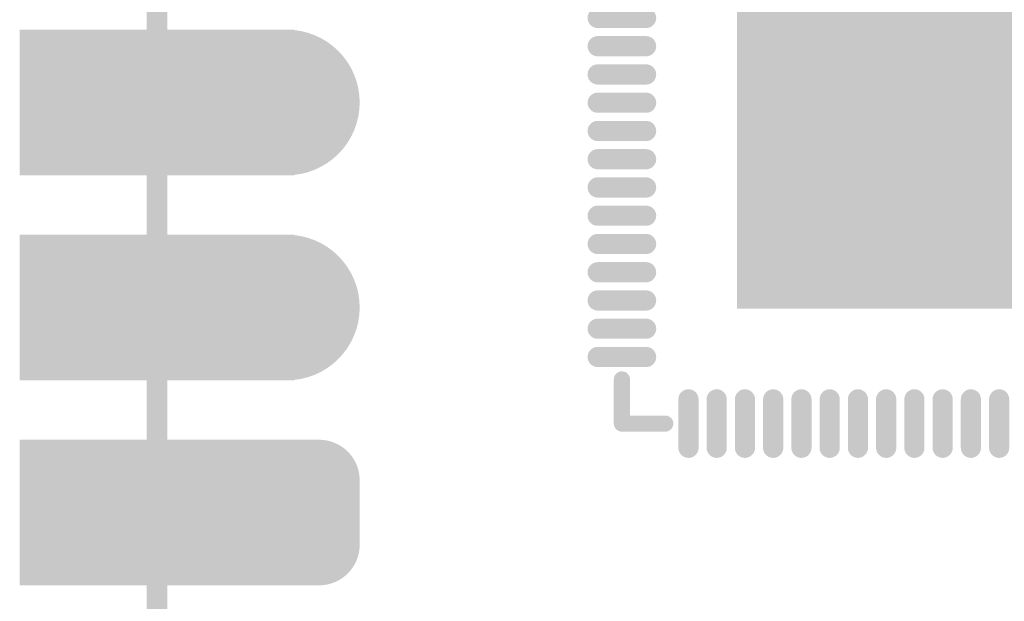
# Model space of a CAD drawing. Header units: millimetres. Extents: x 10.5 to 34.9, y 8.6 to 81.7.
# Tile 3 of 10: x 10.5 to 22.7, y 35.9 to 43.1. Entities that reach past the tile are written whole.
import ezdxf

# ---------------------------------------------------------------- set-up
doc = ezdxf.new("R2010")
doc.units = ezdxf.units.MM
doc.header["$MEASUREMENT"] = 0
for name, color, linetype in [('BottomLayer', 5, 'Continuous'), ('BottomSolder', 6, 'Continuous'), ('KeepOutLayer', 6, 'Continuous'), ('Mechanical1', 6, 'Continuous'), ('MidLayer1', 16, 'Continuous'), ('MidLayer2', 76, 'Continuous'), ('MultiLayer', 9, 'Continuous'), ('TopLayer', 1, 'Continuous'), ('TopOverlay', 2, 'Continuous'), ('TopPaste', 8, 'Continuous'), ('TopSolder', 216, 'Continuous')]:
    doc.layers.add(name, color=color, linetype=linetype)

# ---------------------------------------------------------------- blocks, each defined once
blk = doc.blocks.new('P_________32')
at = {"layer": 'BottomLayer'}
for points, const_width in [([(-0.36575, -0.55, 1), (-0.33425, -0.55, 1)], 0.0315), ([(-0.36575, -0.65, 1), (-0.33425, -0.65, 1)], 0.0315), ([(-0.37362, -0.73425, 1), (-0.35787, -0.73425, 1)], 0.01575), ([(-0.34213, -0.73425, 1), (-0.32638, -0.73425, 1)], 0.01575), ([(-0.37362, -0.76575, 1), (-0.35787, -0.76575, 1)], 0.01575), ([(-0.34213, -0.76575, 1), (-0.32638, -0.76575, 1)], 0.01575)]:
    blk.add_lwpolyline(points, format="xyb", close=True, dxfattribs=dict(at, const_width=const_width))
for points in [[(-0.47638, -0.5815), (-0.35039, -0.5815), (-0.47638, -0.5185), (-0.35039, -0.5185)], [(-0.47638, -0.6815), (-0.35039, -0.6815), (-0.47638, -0.6185), (-0.35039, -0.6185)], [(-0.47638, -0.7815), (-0.35039, -0.7815), (-0.47638, -0.7185), (-0.35039, -0.7185)], [(-0.36575, -0.7185), (-0.36575, -0.7815), (-0.33425, -0.7185), (-0.33425, -0.7815)], [(-0.3815, -0.73425), (-0.3815, -0.76575), (-0.3185, -0.73425), (-0.3185, -0.76575)]]:
    blk.add_solid(points, dxfattribs=at)
at = {"layer": 'BottomSolder'}
for points, const_width in [([(-0.36775, -0.55, 1), (-0.33225, -0.55, 1)], 0.0355), ([(-0.36775, -0.65, 1), (-0.33225, -0.65, 1)], 0.0355), ([(-0.37562, -0.73425, 1), (-0.35587, -0.73425, 1)], 0.01975), ([(-0.34413, -0.73425, 1), (-0.32438, -0.73425, 1)], 0.01975), ([(-0.37562, -0.76575, 1), (-0.35587, -0.76575, 1)], 0.01975), ([(-0.34413, -0.76575, 1), (-0.32438, -0.76575, 1)], 0.01975)]:
    blk.add_lwpolyline(points, format="xyb", close=True, dxfattribs=dict(at, const_width=const_width))
for points in [[(-0.48038, -0.5855), (-0.34639, -0.5855), (-0.48038, -0.5145), (-0.34639, -0.5145)], [(-0.48038, -0.6855), (-0.34639, -0.6855), (-0.48038, -0.6145), (-0.34639, -0.6145)], [(-0.48038, -0.7855), (-0.34639, -0.7855), (-0.48038, -0.7145), (-0.34639, -0.7145)], [(-0.36575, -0.7145), (-0.36575, -0.7855), (-0.33425, -0.7145), (-0.33425, -0.7855)], [(-0.3855, -0.73425), (-0.3855, -0.76575), (-0.3145, -0.73425), (-0.3145, -0.76575)]]:
    blk.add_solid(points, dxfattribs=at)
at = {"layer": 'Mechanical1', "const_width": 0.01}
blk.add_lwpolyline([(-0.41339, -0.96024), (-0.41339, 0.96457)], dxfattribs=at)
at = {"layer": 'MidLayer1'}
for points, const_width in [([(-0.36575, -0.55, 1), (-0.33425, -0.55, 1)], 0.0315), ([(-0.36575, -0.65, 1), (-0.33425, -0.65, 1)], 0.0315), ([(-0.37362, -0.73425, 1), (-0.35787, -0.73425, 1)], 0.01575), ([(-0.34213, -0.73425, 1), (-0.32638, -0.73425, 1)], 0.01575), ([(-0.37362, -0.76575, 1), (-0.35787, -0.76575, 1)], 0.01575), ([(-0.34213, -0.76575, 1), (-0.32638, -0.76575, 1)], 0.01575)]:
    blk.add_lwpolyline(points, format="xyb", close=True, dxfattribs=dict(at, const_width=const_width))
for points in [[(-0.47638, -0.5815), (-0.35039, -0.5815), (-0.47638, -0.5185), (-0.35039, -0.5185)], [(-0.47638, -0.6815), (-0.35039, -0.6815), (-0.47638, -0.6185), (-0.35039, -0.6185)], [(-0.47638, -0.7815), (-0.35039, -0.7815), (-0.47638, -0.7185), (-0.35039, -0.7185)], [(-0.36575, -0.7185), (-0.36575, -0.7815), (-0.33425, -0.7185), (-0.33425, -0.7815)], [(-0.3815, -0.73425), (-0.3815, -0.76575), (-0.3185, -0.73425), (-0.3185, -0.76575)]]:
    blk.add_solid(points, dxfattribs=at)
at = {"layer": 'MidLayer2'}
for points, const_width in [([(-0.36575, -0.55, 1), (-0.33425, -0.55, 1)], 0.0315), ([(-0.36575, -0.65, 1), (-0.33425, -0.65, 1)], 0.0315), ([(-0.37362, -0.73425, 1), (-0.35787, -0.73425, 1)], 0.01575), ([(-0.34213, -0.73425, 1), (-0.32638, -0.73425, 1)], 0.01575), ([(-0.37362, -0.76575, 1), (-0.35787, -0.76575, 1)], 0.01575), ([(-0.34213, -0.76575, 1), (-0.32638, -0.76575, 1)], 0.01575)]:
    blk.add_lwpolyline(points, format="xyb", close=True, dxfattribs=dict(at, const_width=const_width))
for points in [[(-0.47638, -0.5815), (-0.35039, -0.5815), (-0.47638, -0.5185), (-0.35039, -0.5185)], [(-0.47638, -0.6815), (-0.35039, -0.6815), (-0.47638, -0.6185), (-0.35039, -0.6185)], [(-0.47638, -0.7815), (-0.35039, -0.7815), (-0.47638, -0.7185), (-0.35039, -0.7185)], [(-0.36575, -0.7185), (-0.36575, -0.7815), (-0.33425, -0.7185), (-0.33425, -0.7815)], [(-0.3815, -0.73425), (-0.3815, -0.76575), (-0.3185, -0.73425), (-0.3185, -0.76575)]]:
    blk.add_solid(points, dxfattribs=at)
at = {"layer": 'MultiLayer'}
for points, const_width in [([(-0.36575, -0.55, 1), (-0.33425, -0.55, 1)], 0.0315), ([(-0.36575, -0.65, 1), (-0.33425, -0.65, 1)], 0.0315), ([(-0.37362, -0.73425, 1), (-0.35787, -0.73425, 1)], 0.01575), ([(-0.34213, -0.73425, 1), (-0.32638, -0.73425, 1)], 0.01575), ([(-0.37362, -0.76575, 1), (-0.35787, -0.76575, 1)], 0.01575), ([(-0.34213, -0.76575, 1), (-0.32638, -0.76575, 1)], 0.01575)]:
    blk.add_lwpolyline(points, format="xyb", close=True, dxfattribs=dict(at, const_width=const_width))
for points in [[(-0.47638, -0.5815), (-0.35039, -0.5815), (-0.47638, -0.5185), (-0.35039, -0.5185)], [(-0.47638, -0.6815), (-0.35039, -0.6815), (-0.47638, -0.6185), (-0.35039, -0.6185)], [(-0.47638, -0.7815), (-0.35039, -0.7815), (-0.47638, -0.7185), (-0.35039, -0.7185)], [(-0.36575, -0.7185), (-0.36575, -0.7815), (-0.33425, -0.7185), (-0.33425, -0.7815)], [(-0.3815, -0.73425), (-0.3815, -0.76575), (-0.3185, -0.73425), (-0.3185, -0.76575)]]:
    blk.add_solid(points, dxfattribs=at)
at = {"layer": 'TopLayer'}
for points, const_width in [([(-0.36575, -0.55, 1), (-0.33425, -0.55, 1)], 0.0315), ([(-0.36575, -0.65, 1), (-0.33425, -0.65, 1)], 0.0315), ([(-0.37362, -0.73425, 1), (-0.35787, -0.73425, 1)], 0.01575), ([(-0.34213, -0.73425, 1), (-0.32638, -0.73425, 1)], 0.01575), ([(-0.37362, -0.76575, 1), (-0.35787, -0.76575, 1)], 0.01575), ([(-0.34213, -0.76575, 1), (-0.32638, -0.76575, 1)], 0.01575)]:
    blk.add_lwpolyline(points, format="xyb", close=True, dxfattribs=dict(at, const_width=const_width))
for points in [[(-0.47638, -0.5815), (-0.35039, -0.5815), (-0.47638, -0.5185), (-0.35039, -0.5185)], [(-0.47638, -0.6815), (-0.35039, -0.6815), (-0.47638, -0.6185), (-0.35039, -0.6185)], [(-0.47638, -0.7815), (-0.35039, -0.7815), (-0.47638, -0.7185), (-0.35039, -0.7185)], [(-0.36575, -0.7185), (-0.36575, -0.7815), (-0.33425, -0.7185), (-0.33425, -0.7815)], [(-0.3815, -0.73425), (-0.3815, -0.76575), (-0.3185, -0.73425), (-0.3185, -0.76575)]]:
    blk.add_solid(points, dxfattribs=at)
at = {"layer": 'TopSolder'}
for points, const_width in [([(-0.36775, -0.55, 1), (-0.33225, -0.55, 1)], 0.0355), ([(-0.36775, -0.65, 1), (-0.33225, -0.65, 1)], 0.0355), ([(-0.37562, -0.73425, 1), (-0.35587, -0.73425, 1)], 0.01975), ([(-0.34413, -0.73425, 1), (-0.32438, -0.73425, 1)], 0.01975), ([(-0.37562, -0.76575, 1), (-0.35587, -0.76575, 1)], 0.01975), ([(-0.34413, -0.76575, 1), (-0.32438, -0.76575, 1)], 0.01975)]:
    blk.add_lwpolyline(points, format="xyb", close=True, dxfattribs=dict(at, const_width=const_width))
for points in [[(-0.48038, -0.5855), (-0.34639, -0.5855), (-0.48038, -0.5145), (-0.34639, -0.5145)], [(-0.48038, -0.6855), (-0.34639, -0.6855), (-0.48038, -0.6145), (-0.34639, -0.6145)], [(-0.48038, -0.7855), (-0.34639, -0.7855), (-0.48038, -0.7145), (-0.34639, -0.7145)], [(-0.36575, -0.7145), (-0.36575, -0.7855), (-0.33425, -0.7145), (-0.33425, -0.7855)], [(-0.3855, -0.73425), (-0.3855, -0.76575), (-0.3145, -0.73425), (-0.3145, -0.76575)]]:
    blk.add_solid(points, dxfattribs=at)
blk = doc.blocks.new('QFN88_9R00X9R00X0R90_T_40')
at = {"layer": 'TopLayer', "const_width": 0.00787}
for points in [[(-0.00689, 0.18898), (-0.00689, 0.16535)], [(0.00689, 0.18898), (0.00689, 0.16535)], [(0.02067, 0.18898), (0.02067, 0.16535)], [(0.03445, 0.18898), (0.03445, 0.16535)], [(0.04823, 0.18898), (0.04823, 0.16535)], [(0.06201, 0.18898), (0.06201, 0.16535)], [(0.07579, 0.18898), (0.07579, 0.16535)], [(0.08957, 0.18898), (0.08957, 0.16535)], [(0.10335, 0.18898), (0.10335, 0.16535)], [(0.11713, 0.18898), (0.11713, 0.16535)], [(0.13091, 0.18898), (0.13091, 0.16535)], [(0.14469, 0.18898), (0.14469, 0.16535)], [(0.18898, 0.14469), (0.16535, 0.14469)], [(0.18898, 0.13091), (0.16535, 0.13091)], [(0.18898, 0.11713), (0.16535, 0.11713)], [(0.18898, 0.10335), (0.16535, 0.10335)], [(0.18898, 0.08957), (0.16535, 0.08957)], [(0.18898, 0.07579), (0.16535, 0.07579)], [(0.18898, 0.06201), (0.16535, 0.06201)], [(0.18898, 0.04823), (0.16535, 0.04823)], [(0.18898, 0.03445), (0.16535, 0.03445)], [(0.18898, 0.02067), (0.16535, 0.02067)], [(0.18898, 0.00689), (0.16535, 0.00689)], [(0.18898, -0.00689), (0.16535, -0.00689)], [(0.18898, -0.02067), (0.16535, -0.02067)]]:
    blk.add_lwpolyline(points, dxfattribs=at)
at = {"layer": 'TopLayer', "const_width": 0.00394}
for points in [[(-0.00886, 0.18898, 1), (-0.00492, 0.18898, 1)], [(0.00492, 0.18898, 1), (0.00886, 0.18898, 1)], [(0.0187, 0.18898, 1), (0.02264, 0.18898, 1)], [(0.03248, 0.18898, 1), (0.03642, 0.18898, 1)], [(0.04626, 0.18898, 1), (0.0502, 0.18898, 1)], [(0.06004, 0.18898, 1), (0.06398, 0.18898, 1)], [(0.07382, 0.18898, 1), (0.07776, 0.18898, 1)], [(0.0876, 0.18898, 1), (0.09154, 0.18898, 1)], [(0.10138, 0.18898, 1), (0.10532, 0.18898, 1)], [(0.11516, 0.18898, 1), (0.11909, 0.18898, 1)], [(0.12894, 0.18898, 1), (0.13287, 0.18898, 1)], [(0.14272, 0.18898, 1), (0.14665, 0.18898, 1)], [(-0.00886, 0.16535, 1), (-0.00492, 0.16535, 1)], [(0.00492, 0.16535, 1), (0.00886, 0.16535, 1)], [(0.0187, 0.16535, 1), (0.02264, 0.16535, 1)], [(0.03248, 0.16535, 1), (0.03642, 0.16535, 1)], [(0.04626, 0.16535, 1), (0.0502, 0.16535, 1)], [(0.06004, 0.16535, 1), (0.06398, 0.16535, 1)], [(0.07382, 0.16535, 1), (0.07776, 0.16535, 1)], [(0.0876, 0.16535, 1), (0.09154, 0.16535, 1)], [(0.10138, 0.16535, 1), (0.10532, 0.16535, 1)], [(0.11516, 0.16535, 1), (0.11909, 0.16535, 1)], [(0.12894, 0.16535, 1), (0.13287, 0.16535, 1)], [(0.14272, 0.16535, 1), (0.14665, 0.16535, 1)], [(0.16339, 0.14469, 1), (0.16732, 0.14469, 1)], [(0.18701, 0.14469, 1), (0.19094, 0.14469, 1)], [(0.16339, 0.13091, 1), (0.16732, 0.13091, 1)], [(0.18701, 0.13091, 1), (0.19094, 0.13091, 1)], [(0.16339, 0.11713, 1), (0.16732, 0.11713, 1)], [(0.18701, 0.11713, 1), (0.19094, 0.11713, 1)], [(0.16339, 0.10335, 1), (0.16732, 0.10335, 1)], [(0.18701, 0.10335, 1), (0.19094, 0.10335, 1)], [(0.16339, 0.08957, 1), (0.16732, 0.08957, 1)], [(0.18701, 0.08957, 1), (0.19094, 0.08957, 1)], [(0.16339, 0.07579, 1), (0.16732, 0.07579, 1)], [(0.18701, 0.07579, 1), (0.19094, 0.07579, 1)], [(0.16339, 0.06201, 1), (0.16732, 0.06201, 1)], [(0.18701, 0.06201, 1), (0.19094, 0.06201, 1)], [(0.16339, 0.04823, 1), (0.16732, 0.04823, 1)], [(0.18701, 0.04823, 1), (0.19094, 0.04823, 1)], [(0.16339, 0.03445, 1), (0.16732, 0.03445, 1)], [(0.18701, 0.03445, 1), (0.19094, 0.03445, 1)], [(0.16339, 0.02067, 1), (0.16732, 0.02067, 1)], [(0.18701, 0.02067, 1), (0.19094, 0.02067, 1)], [(0.16339, 0.00689, 1), (0.16732, 0.00689, 1)], [(0.18701, 0.00689, 1), (0.19094, 0.00689, 1)], [(0.16339, -0.00689, 1), (0.16732, -0.00689, 1)], [(0.18701, -0.00689, 1), (0.19094, -0.00689, 1)], [(0.16339, -0.02067, 1), (0.16732, -0.02067, 1)], [(0.18701, -0.02067, 1), (0.19094, -0.02067, 1)]]:
    blk.add_lwpolyline(points, format="xyb", close=True, dxfattribs=at)
at = {"layer": 'TopLayer'}
blk.add_solid([(-0.12008, -0.12008), (0.12008, -0.12008), (-0.12008, 0.12008), (0.12008, 0.12008)], dxfattribs=at)
at = {"layer": 'TopOverlay', "const_width": 0.00787}
for points in [[(0.17717, 0.17717), (0.156, 0.17717)], [(0.17717, 0.17717), (0.17717, 0.1556)]]:
    blk.add_lwpolyline(points, dxfattribs=at)
at = {"layer": 'TopOverlay', "const_width": 0.00394}
for points in [[(0.15403, 0.17717, 1), (0.15797, 0.17717, 1)], [(0.1752, 0.17717, 1), (0.17913, 0.17717, 1)], [(0.1752, 0.17717, 1), (0.17913, 0.17717, 1)], [(0.1752, 0.1556, 1), (0.17913, 0.1556, 1)]]:
    blk.add_lwpolyline(points, format="xyb", close=True, dxfattribs=at)
at = {"layer": 'TopPaste', "const_width": 0.00787}
for points in [[(-0.00689, 0.18898), (-0.00689, 0.16535)], [(0.00689, 0.18898), (0.00689, 0.16535)], [(0.02067, 0.18898), (0.02067, 0.16535)], [(0.03445, 0.18898), (0.03445, 0.16535)], [(0.04823, 0.18898), (0.04823, 0.16535)], [(0.06201, 0.18898), (0.06201, 0.16535)], [(0.07579, 0.18898), (0.07579, 0.16535)], [(0.08957, 0.18898), (0.08957, 0.16535)], [(0.10335, 0.18898), (0.10335, 0.16535)], [(0.11713, 0.18898), (0.11713, 0.16535)], [(0.13091, 0.18898), (0.13091, 0.16535)], [(0.14469, 0.18898), (0.14469, 0.16535)], [(0.18898, 0.14469), (0.16535, 0.14469)], [(0.18898, 0.13091), (0.16535, 0.13091)], [(0.18898, 0.11713), (0.16535, 0.11713)], [(0.18898, 0.10335), (0.16535, 0.10335)], [(0.18898, 0.08957), (0.16535, 0.08957)], [(0.18898, 0.07579), (0.16535, 0.07579)], [(0.18898, 0.06201), (0.16535, 0.06201)], [(0.18898, 0.04823), (0.16535, 0.04823)], [(0.18898, 0.03445), (0.16535, 0.03445)], [(0.18898, 0.02067), (0.16535, 0.02067)], [(0.18898, 0.00689), (0.16535, 0.00689)], [(0.18898, -0.00689), (0.16535, -0.00689)], [(0.18898, -0.02067), (0.16535, -0.02067)]]:
    blk.add_lwpolyline(points, dxfattribs=at)
at = {"layer": 'TopPaste', "const_width": 0.00394}
for points in [[(-0.00886, 0.18898, 1), (-0.00492, 0.18898, 1)], [(0.00492, 0.18898, 1), (0.00886, 0.18898, 1)], [(0.0187, 0.18898, 1), (0.02264, 0.18898, 1)], [(0.03248, 0.18898, 1), (0.03642, 0.18898, 1)], [(0.04626, 0.18898, 1), (0.0502, 0.18898, 1)], [(0.06004, 0.18898, 1), (0.06398, 0.18898, 1)], [(0.07382, 0.18898, 1), (0.07776, 0.18898, 1)], [(0.0876, 0.18898, 1), (0.09154, 0.18898, 1)], [(0.10138, 0.18898, 1), (0.10532, 0.18898, 1)], [(0.11516, 0.18898, 1), (0.11909, 0.18898, 1)], [(0.12894, 0.18898, 1), (0.13287, 0.18898, 1)], [(0.14272, 0.18898, 1), (0.14665, 0.18898, 1)], [(-0.00886, 0.16535, 1), (-0.00492, 0.16535, 1)], [(0.00492, 0.16535, 1), (0.00886, 0.16535, 1)], [(0.0187, 0.16535, 1), (0.02264, 0.16535, 1)], [(0.03248, 0.16535, 1), (0.03642, 0.16535, 1)], [(0.04626, 0.16535, 1), (0.0502, 0.16535, 1)], [(0.06004, 0.16535, 1), (0.06398, 0.16535, 1)], [(0.07382, 0.16535, 1), (0.07776, 0.16535, 1)], [(0.0876, 0.16535, 1), (0.09154, 0.16535, 1)], [(0.10138, 0.16535, 1), (0.10532, 0.16535, 1)], [(0.11516, 0.16535, 1), (0.11909, 0.16535, 1)], [(0.12894, 0.16535, 1), (0.13287, 0.16535, 1)], [(0.14272, 0.16535, 1), (0.14665, 0.16535, 1)], [(0.16339, 0.14469, 1), (0.16732, 0.14469, 1)], [(0.18701, 0.14469, 1), (0.19094, 0.14469, 1)], [(0.16339, 0.13091, 1), (0.16732, 0.13091, 1)], [(0.18701, 0.13091, 1), (0.19094, 0.13091, 1)], [(0.16339, 0.11713, 1), (0.16732, 0.11713, 1)], [(0.18701, 0.11713, 1), (0.19094, 0.11713, 1)], [(0.16339, 0.10335, 1), (0.16732, 0.10335, 1)], [(0.18701, 0.10335, 1), (0.19094, 0.10335, 1)], [(0.16339, 0.08957, 1), (0.16732, 0.08957, 1)], [(0.18701, 0.08957, 1), (0.19094, 0.08957, 1)], [(0.16339, 0.07579, 1), (0.16732, 0.07579, 1)], [(0.18701, 0.07579, 1), (0.19094, 0.07579, 1)], [(0.16339, 0.06201, 1), (0.16732, 0.06201, 1)], [(0.18701, 0.06201, 1), (0.19094, 0.06201, 1)], [(0.16339, 0.04823, 1), (0.16732, 0.04823, 1)], [(0.18701, 0.04823, 1), (0.19094, 0.04823, 1)], [(0.16339, 0.03445, 1), (0.16732, 0.03445, 1)], [(0.18701, 0.03445, 1), (0.19094, 0.03445, 1)], [(0.16339, 0.02067, 1), (0.16732, 0.02067, 1)], [(0.18701, 0.02067, 1), (0.19094, 0.02067, 1)], [(0.16339, 0.00689, 1), (0.16732, 0.00689, 1)], [(0.18701, 0.00689, 1), (0.19094, 0.00689, 1)], [(0.16339, -0.00689, 1), (0.16732, -0.00689, 1)], [(0.18701, -0.00689, 1), (0.19094, -0.00689, 1)], [(0.16339, -0.02067, 1), (0.16732, -0.02067, 1)], [(0.18701, -0.02067, 1), (0.19094, -0.02067, 1)]]:
    blk.add_lwpolyline(points, format="xyb", close=True, dxfattribs=at)
at = {"layer": 'TopPaste'}
blk.add_solid([(-0.12008, -0.12008), (0.12008, -0.12008), (-0.12008, 0.12008), (0.12008, 0.12008)], dxfattribs=at)
at = {"layer": 'TopSolder', "const_width": 0.00984}
for points in [[(-0.00689, 0.18898), (-0.00689, 0.16535)], [(0.00689, 0.18898), (0.00689, 0.16535)], [(0.02067, 0.18898), (0.02067, 0.16535)], [(0.03445, 0.18898), (0.03445, 0.16535)], [(0.04823, 0.18898), (0.04823, 0.16535)], [(0.06201, 0.18898), (0.06201, 0.16535)], [(0.07579, 0.18898), (0.07579, 0.16535)], [(0.08957, 0.18898), (0.08957, 0.16535)], [(0.10335, 0.18898), (0.10335, 0.16535)], [(0.11713, 0.18898), (0.11713, 0.16535)], [(0.13091, 0.18898), (0.13091, 0.16535)], [(0.14469, 0.18898), (0.14469, 0.16535)], [(0.18898, 0.14469), (0.16535, 0.14469)], [(0.18898, 0.13091), (0.16535, 0.13091)], [(0.18898, 0.11713), (0.16535, 0.11713)], [(0.18898, 0.10335), (0.16535, 0.10335)], [(0.18898, 0.08957), (0.16535, 0.08957)], [(0.18898, 0.07579), (0.16535, 0.07579)], [(0.18898, 0.06201), (0.16535, 0.06201)], [(0.18898, 0.04823), (0.16535, 0.04823)], [(0.18898, 0.03445), (0.16535, 0.03445)], [(0.18898, 0.02067), (0.16535, 0.02067)], [(0.18898, 0.00689), (0.16535, 0.00689)], [(0.18898, -0.00689), (0.16535, -0.00689)], [(0.18898, -0.02067), (0.16535, -0.02067)]]:
    blk.add_lwpolyline(points, dxfattribs=at)
at = {"layer": 'TopSolder', "const_width": 0.00492}
for points in [[(-0.00935, 0.18898, 1), (-0.00443, 0.18898, 1)], [(0.00443, 0.18898, 1), (0.00935, 0.18898, 1)], [(0.01821, 0.18898, 1), (0.02313, 0.18898, 1)], [(0.03199, 0.18898, 1), (0.03691, 0.18898, 1)], [(0.04577, 0.18898, 1), (0.05069, 0.18898, 1)], [(0.05955, 0.18898, 1), (0.06447, 0.18898, 1)], [(0.07333, 0.18898, 1), (0.07825, 0.18898, 1)], [(0.08711, 0.18898, 1), (0.09203, 0.18898, 1)], [(0.10089, 0.18898, 1), (0.10581, 0.18898, 1)], [(0.11467, 0.18898, 1), (0.11959, 0.18898, 1)], [(0.12844, 0.18898, 1), (0.13337, 0.18898, 1)], [(0.14222, 0.18898, 1), (0.14715, 0.18898, 1)], [(-0.00935, 0.16535, 1), (-0.00443, 0.16535, 1)], [(0.00443, 0.16535, 1), (0.00935, 0.16535, 1)], [(0.01821, 0.16535, 1), (0.02313, 0.16535, 1)], [(0.03199, 0.16535, 1), (0.03691, 0.16535, 1)], [(0.04577, 0.16535, 1), (0.05069, 0.16535, 1)], [(0.05955, 0.16535, 1), (0.06447, 0.16535, 1)], [(0.07333, 0.16535, 1), (0.07825, 0.16535, 1)], [(0.08711, 0.16535, 1), (0.09203, 0.16535, 1)], [(0.10089, 0.16535, 1), (0.10581, 0.16535, 1)], [(0.11467, 0.16535, 1), (0.11959, 0.16535, 1)], [(0.12844, 0.16535, 1), (0.13337, 0.16535, 1)], [(0.14222, 0.16535, 1), (0.14715, 0.16535, 1)], [(0.16289, 0.14469, 1), (0.16781, 0.14469, 1)], [(0.18652, 0.14469, 1), (0.19144, 0.14469, 1)], [(0.16289, 0.13091, 1), (0.16781, 0.13091, 1)], [(0.18652, 0.13091, 1), (0.19144, 0.13091, 1)], [(0.16289, 0.11713, 1), (0.16781, 0.11713, 1)], [(0.18652, 0.11713, 1), (0.19144, 0.11713, 1)], [(0.16289, 0.10335, 1), (0.16781, 0.10335, 1)], [(0.18652, 0.10335, 1), (0.19144, 0.10335, 1)], [(0.16289, 0.08957, 1), (0.16781, 0.08957, 1)], [(0.18652, 0.08957, 1), (0.19144, 0.08957, 1)], [(0.16289, 0.07579, 1), (0.16781, 0.07579, 1)], [(0.18652, 0.07579, 1), (0.19144, 0.07579, 1)], [(0.16289, 0.06201, 1), (0.16781, 0.06201, 1)], [(0.18652, 0.06201, 1), (0.19144, 0.06201, 1)], [(0.16289, 0.04823, 1), (0.16781, 0.04823, 1)], [(0.18652, 0.04823, 1), (0.19144, 0.04823, 1)], [(0.16289, 0.03445, 1), (0.16781, 0.03445, 1)], [(0.18652, 0.03445, 1), (0.19144, 0.03445, 1)], [(0.16289, 0.02067, 1), (0.16781, 0.02067, 1)], [(0.18652, 0.02067, 1), (0.19144, 0.02067, 1)], [(0.16289, 0.00689, 1), (0.16781, 0.00689, 1)], [(0.18652, 0.00689, 1), (0.19144, 0.00689, 1)], [(0.16289, -0.00689, 1), (0.16781, -0.00689, 1)], [(0.18652, -0.00689, 1), (0.19144, -0.00689, 1)], [(0.16289, -0.02067, 1), (0.16781, -0.02067, 1)], [(0.18652, -0.02067, 1), (0.19144, -0.02067, 1)]]:
    blk.add_lwpolyline(points, format="xyb", close=True, dxfattribs=at)
at = {"layer": 'TopSolder'}
blk.add_solid([(-0.12106, -0.12106), (0.12106, -0.12106), (-0.12106, 0.12106), (0.12106, 0.12106)], dxfattribs=at)

msp = doc.modelspace()

# ---------------------------------------------------------------- linework, layer by layer
at = {"layer": 'KeepOutLayer', "const_width": 0.254}
msp.add_lwpolyline([(12.161, 31.7), (12.161, 80.59)], dxfattribs=at)

# ---------------------------------------------------------------- block references
at = {"xscale": 25.4, "yscale": 25.4, "zscale": 25.4}
msp.add_blockref('P_________32', (22.66, 56.09), dxfattribs=at)
at = {"xscale": 25.4, "yscale": 25.4, "zscale": 25.4, "rotation": 180}
msp.add_blockref('QFN88_9R00X9R00X0R90_T_40', (22.421, 42.642), dxfattribs=at)

doc.saveas('drawing.dxf')
